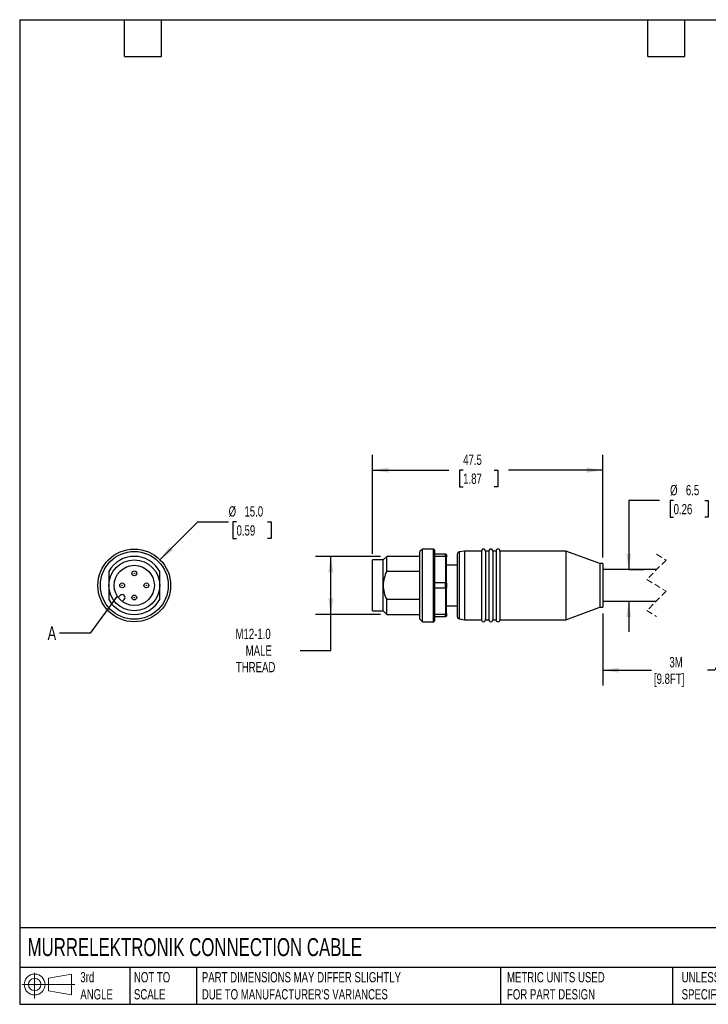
# Model space of a CAD drawing. Header units: millimetres. Extents: x 6 to 273, y 6 to 210.
# Tile 1 of 3: x 6 to 148, y 6 to 210. Entities that reach past the tile are written whole.
import ezdxf

# ---------------------------------------------------------------- set-up
doc = ezdxf.new("R2010")
doc.units = ezdxf.units.MM
doc.linetypes.add('SLD-Dashed', pattern=[1.905, 1.27, -0.635])
doc.linetypes.add('SLD-Solid', pattern=[0])
doc.layers.add('DIMENSIONS', color=140, linetype='SLD-Solid', lineweight=25)
doc.layers.add('TEXT', color=140, linetype='SLD-Solid', lineweight=25)
doc.layers.add('SLD-DEFPOINTS', color=7, linetype='Continuous')
doc.styles.add('SLDTEXTSTYLE0', font='TXT', dxfattribs={"width": 0.7})
doc.dimstyles.new('SLDDIMSTYLE0', dxfattribs={"dimtxt": 2.158008, "dimasz": 3.302, "dimexe": 0, "dimexo": 0.0625, "dimgap": 0.539502, "dimtad": 0, "dimtih": 1, "dimtoh": 1, "dimdec": 1, "dimrnd": 1e-09, "dimzin": 12, "dimdsep": 46, "dimtxsty": 'SLDTEXTSTYLE0', "dimsah": 1, "dimcen": 0.09, "dimadec": 0, "dimazin": 3, "dimtfac": 1, "dimtdec": 1, "dimtofl": 0, "dimtmove": 0, "dimatfit": 3, "dimfxl": 0, "dimfrac": 2, "dimtolj": 1, "dimtzin": 12, "dimarcsym": 0})
doc.dimstyles.new('SLDDIMSTYLE1', dxfattribs={"dimtxt": 2.158008, "dimasz": 3.302, "dimexe": 0, "dimexo": 0.0625, "dimgap": 0.539502, "dimtad": 0, "dimtih": 1, "dimtoh": 1, "dimdec": 1, "dimrnd": 1e-09, "dimzin": 12, "dimdsep": 46, "dimtxsty": 'SLDTEXTSTYLE0', "dimsah": 1, "dimcen": 0.09, "dimadec": 0, "dimazin": 3, "dimtfac": 1, "dimtdec": 1, "dimtmove": 0, "dimatfit": 0, "dimfxl": 0, "dimfrac": 2, "dimtolj": 1, "dimtzin": 12, "dimarcsym": 0})
doc.dimstyles.new('SLDDIMSTYLE2', dxfattribs={"dimtxt": 2.158008, "dimasz": 3.302, "dimexe": 0, "dimexo": 0.0625, "dimgap": 0.539502, "dimtad": 0, "dimtih": 1, "dimtoh": 1, "dimdec": 1, "dimrnd": 1e-09, "dimzin": 4, "dimdsep": 46, "dimtxsty": 'SLDTEXTSTYLE0', "dimsah": 1, "dimcen": 0, "dimadec": 0, "dimazin": 1, "dimtfac": 1, "dimtdec": 1, "dimtofl": 0, "dimtmove": 0, "dimatfit": 3, "dimfxl": 0, "dimfrac": 2, "dimtolj": 1, "dimtzin": 12, "dimarcsym": 0})
doc.dimstyles.new('SLDDIMSTYLE4', dxfattribs={"dimtxt": 0.18, "dimasz": 3.302, "dimexe": 0, "dimexo": 0.0625, "dimgap": 0, "dimtad": 0, "dimtih": 1, "dimtoh": 1, "dimdec": 0, "dimrnd": 1e-09, "dimzin": 0, "dimdsep": 46, "dimtxsty": 'Standard', "dimblk1": 'NONE', "dimblk2": 'NONE', "dimsah": 1, "dimcen": 0.09, "dimadec": 0, "dimazin": 0, "dimtfac": 3.302, "dimtdec": 0, "dimtofl": 0, "dimtmove": 0, "dimatfit": 3, "dimldrblk": 'NONE', "dimfxl": 0, "dimfrac": 2, "dimtolj": 1, "dimtzin": 0, "dimarcsym": 0})

# ---------------------------------------------------------------- blocks, each defined once
blk = doc.blocks.new('Block11')
at = {"color": 7, "linetype": 'SLD-Solid', "lineweight": 18}
for p, q in [((2.59, 5.31), (2.59, 0)), ((5.48, 4.17), (10.18, 5.03)), ((5.48, 1.6), (5.48, 4.17)), ((10.18, 5.03), (10.18, 0.73)), ((0, 2.88), (10.87, 2.88)), ((5.48, 1.6), (10.18, 0.73))]:
    blk.add_line(p, q, dxfattribs=at)
for radius in [2.15, 1.29]:
    blk.add_circle((2.59, 2.88), radius, dxfattribs=at)
blk = doc.blocks.new('Block12')
at = {"layer": 'SLD-DEFPOINTS'}
blk.add_blockref('Block11', (0, 0), dxfattribs=at)
blk = doc.blocks.new('_D')
at = {"layer": 'DIMENSIONS'}
for p, q in [((80.78, 98.8), (67.34, 98.8)), ((70.52, 86.8), (70.52, 98.8)), ((80.78, 86.8), (67.34, 86.8)), ((70.52, 79.4), (70.52, 86.8)), ((64.17, 79.4), (70.52, 79.4))]:
    blk.add_line(p, q, dxfattribs=at)
for points in [[(70.52, 98.8), (70.01, 95.5), (71.02, 95.5)], [(70.52, 86.8), (71.02, 90.11), (70.01, 90.11)]]:
    blk.add_solid(points, dxfattribs=at)
at = {"layer": 'DIMENSIONS', "char_height": 2.117, "attachment_point": 1, "style": 'SLDTEXTSTYLE0'}
for s, insert in [('M12-1.0', (50.85, 83.85)), ('MALE', (52.95, 80.42)), ('THREAD', (50.93, 76.99))]:
    blk.add_mtext(s, dxfattribs=dict(at, insert=insert))
blk = doc.blocks.new('_D_1')
at = {"layer": 'DIMENSIONS'}
for p, q in [((79.1, 99.32), (79.1, 119.75)), ((126.6, 98.57), (126.6, 119.75)), ((79.1, 116.58), (94.88, 116.58)), ((97.81, 116.58), (97.08, 116.58)), ((97.08, 116.58), (97.08, 113.15)), ((104.22, 116.58), (104.94, 116.58)), ((104.94, 116.58), (104.94, 113.15)), ((126.6, 116.58), (107.14, 116.58)), ((97.08, 113.15), (97.81, 113.15)), ((104.94, 113.15), (104.22, 113.15))]:
    blk.add_line(p, q, dxfattribs=at)
for points in [[(79.1, 116.58), (82.41, 116.07), (82.41, 117.09)], [(126.6, 116.58), (123.3, 117.09), (123.3, 116.07)]]:
    blk.add_solid(points, dxfattribs=at)
at = {"layer": 'DIMENSIONS', "char_height": 2.117, "attachment_point": 1, "style": 'SLDTEXTSTYLE0'}
for s, insert in [('47.5', (97.81, 119.79)), ('1.87', (97.81, 115.88))]:
    blk.add_mtext(s, dxfattribs=dict(at, insert=insert))
blk = doc.blocks.new('_D_3')
at = {"layer": 'DIMENSIONS'}
for p, q in [((126.6, 87.03), (126.6, 72.13)), ((159.86, 87.03), (159.86, 72.13)), ((126.6, 75.3), (136.67, 75.3)), ((149.73, 75.3), (148.18, 75.3)), ((150.44, 76.72), (149.73, 75.3)), ((151.85, 73.89), (150.44, 76.72)), ((152.55, 75.3), (151.85, 73.89)), ((159.86, 75.3), (152.55, 75.3))]:
    blk.add_line(p, q, dxfattribs=at)
for points in [[(126.6, 75.3), (129.91, 74.8), (129.91, 75.81)], [(159.86, 75.3), (156.56, 75.81), (156.56, 74.8)]]:
    blk.add_solid(points, dxfattribs=at)
at = {"layer": 'DIMENSIONS', "char_height": 2.117, "attachment_point": 1, "style": 'SLDTEXTSTYLE0'}
for s, insert in [('3M', (140.34, 78.03)), ('[9.8FT]', (137.15, 74.6))]:
    blk.add_mtext(s, dxfattribs=dict(at, insert=insert))
blk = doc.blocks.new('_D_4')
at = {"layer": 'DIMENSIONS'}
for p, q in [((138.31, 110.3), (131.96, 110.3)), ((131.96, 110.3), (131.96, 96.05)), ((141.21, 110.3), (140.49, 110.3)), ((140.49, 110.3), (140.49, 106.87)), ((147.62, 110.3), (148.35, 110.3)), ((148.35, 110.3), (148.35, 106.87)), ((140.49, 106.87), (141.21, 106.87)), ((148.35, 106.87), (147.62, 106.87)), ((132, 96.05), (135.14, 96.05)), ((131.96, 89.55), (131.96, 83.2))]:
    blk.add_line(p, q, dxfattribs=at)
for points in [[(131.96, 96.05), (132.47, 99.36), (131.46, 99.36)], [(131.96, 89.55), (131.46, 86.25), (132.47, 86.25)]]:
    blk.add_solid(points, dxfattribs=at)
at = {"layer": 'DIMENSIONS', "char_height": 2.117, "attachment_point": 1, "style": 'SLDTEXTSTYLE0'}
for s, insert in [('%%c', (140.48, 113.52)), ('6.5', (143.74, 113.52)), ('0.26', (141.21, 109.6))]:
    blk.add_mtext(s, dxfattribs=dict(at, insert=insert))
blk = doc.blocks.new('_D_7')
at = {"layer": 'DIMENSIONS'}
for p, q in [((35.28, 98.11), (43.09, 105.92)), ((43.09, 105.92), (49.44, 105.92)), ((51.07, 105.92), (50.34, 105.92)), ((50.34, 105.92), (50.34, 102.49)), ((57.48, 105.92), (58.21, 105.92)), ((58.21, 105.92), (58.21, 102.49)), ((50.34, 102.49), (51.07, 102.49)), ((58.21, 102.49), (57.48, 102.49))]:
    blk.add_line(p, q, dxfattribs=at)
blk.add_solid([(35.28, 98.11), (37.98, 100.08), (37.26, 100.8)], dxfattribs=at)
at = {"layer": 'DIMENSIONS', "char_height": 2.117, "attachment_point": 1, "style": 'SLDTEXTSTYLE0'}
for s, insert in [('%%c', (49.44, 109.13)), ('15.0', (52.7, 109.13)), ('0.59', (51.07, 105.21))]:
    blk.add_mtext(s, dxfattribs=dict(at, insert=insert))
blk = doc.blocks.new('_None')

msp = doc.modelspace()

# ---------------------------------------------------------------- linework, layer by layer
for p, q in [((89.4, 100.3), (88.9, 99.8)), ((88.9, 92.8), (88.9, 99.8)), ((91.7, 100.3), (89.4, 100.3)), ((89.4, 92.8), (89.4, 100.3)), ((91.7, 92.8), (91.7, 100.3)), ((91.9, 100.1), (91.9, 85.5)), ((98.1, 99.9), (97.02, 99.71)), ((97.02, 85.9), (97.02, 99.71)), ((101.6, 99.9), (98.1, 99.9)), ((98.1, 99.9), (98.1, 92.8)), ((101.6, 99.9), (101.6, 92.8)), ((103.1, 99.9), (102.4, 99.9)), ((102.4, 99.9), (102.4, 92.8)), ((103.1, 99.9), (103.1, 92.8)), ((104.6, 99.9), (103.9, 99.9)), ((103.9, 99.9), (103.9, 92.8)), ((104.6, 99.9), (104.6, 92.8)), ((119, 99.9), (105.4, 99.9)), ((105.4, 99.9), (105.4, 92.8)), ((126, 97.3), (119, 99.9)), ((119, 99.9), (119, 92.8)), ((81.3, 98.05), (79.1, 98.05)), ((79.1, 92.8), (79.1, 98.05)), ((82.05, 98.8), (81.3, 98.05)), ((81.3, 92.8), (81.3, 98.05)), ((88.9, 98.8), (82.05, 98.8)), ((82.05, 95.71), (82.05, 98.8)), ((91.9, 99.3), (94.2, 99.3)), ((94.2, 98.74), (91.9, 98.74)), ((94.2, 98.74), (94.2, 99.3)), ((94.2, 98.74), (94.2, 93.37)), ((94.4, 99.1), (94.4, 98.6)), ((94.4, 93.31), (94.4, 98.6)), ((96.6, 99.22), (96.6, 86.39)), ((24.73, 95.71), (24.73, 92.8)), ((35.23, 92.8), (35.23, 95.71)), ((82.05, 95.71), (88.9, 95.71)), ((96.6, 97), (94.4, 97)), ((126.6, 97.3), (126, 97.3)), ((126, 97.3), (126, 92.8)), ((126.6, 97.3), (126.6, 92.8)), ((137.72, 96.05), (126.6, 96.05)), ((24.73, 92.8), (24.73, 89.9)), ((35.23, 89.9), (35.23, 92.8)), ((79.1, 87.55), (79.1, 92.8)), ((81.3, 87.55), (81.3, 92.8)), ((88.9, 85.8), (88.9, 92.8)), ((89.4, 85.3), (89.4, 92.8)), ((91.7, 85.3), (91.7, 92.8)), ((91.9, 93.37), (94.2, 93.37)), ((94.2, 92.24), (91.9, 92.24)), ((94.2, 92.24), (94.2, 93.37)), ((94.2, 92.24), (94.2, 86.87)), ((94.4, 93.31), (94.4, 92.3)), ((94.4, 87.01), (94.4, 92.3)), ((98.1, 92.8), (98.1, 85.7)), ((101.6, 92.8), (101.6, 85.7)), ((102.4, 92.8), (102.4, 85.7)), ((103.1, 92.8), (103.1, 85.7)), ((103.9, 92.8), (103.9, 85.7)), ((104.6, 92.8), (104.6, 85.7)), ((105.4, 92.8), (105.4, 85.7)), ((119, 92.8), (119, 85.7)), ((126, 92.8), (126, 88.3)), ((126.6, 92.8), (126.6, 88.3)), ((26.65, 90.33), (27.04, 90.72)), ((27.89, 89.87), (27.5, 89.48)), ((88.9, 89.9), (82.05, 89.9)), ((82.05, 86.8), (82.05, 89.9)), ((126.6, 89.55), (137.64, 89.55)), ((79.1, 87.55), (81.3, 87.55)), ((81.3, 87.55), (82.05, 86.8)), ((94.4, 88.6), (96.6, 88.6)), ((119, 85.7), (126, 88.3)), ((126, 88.3), (126.6, 88.3)), ((82.05, 86.8), (88.9, 86.8)), ((88.9, 85.8), (89.4, 85.3)), ((91.9, 86.87), (94.2, 86.87)), ((94.2, 86.3), (91.9, 86.3)), ((94.2, 86.3), (94.2, 86.87)), ((94.4, 87.01), (94.4, 86.5)), ((97.02, 85.9), (98.1, 85.7)), ((98.1, 85.7), (101.6, 85.7)), ((102.4, 85.7), (103.1, 85.7)), ((103.9, 85.7), (104.6, 85.7)), ((105.4, 85.7), (119, 85.7)), ((89.4, 85.3), (91.7, 85.3))]:
    msp.add_line(p, q)
at = {"color": 7, "linetype": 'SLD-Dashed', "lineweight": 18}
for p, q in [((139.68, 98.02), (135.68, 94.02)), ((137.68, 99.23), (139.68, 98.02)), ((135.68, 94.02), (139.68, 91.59)), ((139.68, 91.59), (135.68, 87.59)), ((135.68, 87.59), (137.68, 86.38))]:
    msp.add_line(p, q, dxfattribs=at)
at = {"flags": 128}
for points in [[(94.2, 99.3), (94.32, 99.19), (94.4, 99.1)], [(94.4, 98.6), (94.29, 98.67), (94.2, 98.74)], [(94.2, 93.37), (94.32, 93.34), (94.4, 93.31)], [(94.4, 92.3), (94.29, 92.26), (94.2, 92.24)], [(94.2, 86.87), (94.32, 86.95), (94.4, 87.01)], [(94.4, 86.5), (94.29, 86.39), (94.2, 86.3)]]:
    msp.add_lwpolyline(points, dxfattribs=at)
for centre, radius in [((29.98, 92.8), 7.5), ((29.98, 92.8), 7), ((29.98, 92.8), 5.25), ((29.98, 92.8), 4.15), ((29.98, 95.3), 0.5), ((29.98, 95.3), 0.05), ((27.48, 92.8), 0.5), ((27.48, 92.8), 0.05), ((32.48, 92.8), 0.5), ((32.48, 92.8), 0.05), ((29.98, 90.3), 0.5), ((29.98, 90.3), 0.05)]:
    msp.add_circle(centre, radius)
for centre, radius, start, end in [((91.7, 100.1), 0.2, 359.9989, 90.0022), ((97.1, 99.22), 0.5, 99.9991, 180.0009), ((102, 99.9), 0.4, 359.9999, 180.0001), ((103.5, 99.9), 0.4, 359.9999, 180.0001), ((105, 99.9), 0.4, 0.0002, 179.9998), ((29.98, 92.8), 6, 28.955, 151.045), ((87.79, 92.68), 6.48, 152.1429, 178.9022), ((88.04, 92.99), 6.74, 181.6139, 207.341), ((29.98, 92.8), 6, 208.955, 331.045), ((27.47, 90.29), 0.6, 315, 135), ((91.7, 85.5), 0.2, 269.9978, 0.0011), ((97.1, 86.39), 0.5, 179.9991, 260.0009), ((102, 85.7), 0.4, 179.9999, 0.0001), ((103.5, 85.7), 0.4, 179.9999, 0.0001), ((105, 85.7), 0.4, 180.0002, 359.9998)]:
    msp.add_arc(centre, radius, start, end)
at = {"layer": 'TEXT'}
for p, q in [((6.35, 209.55), (273.05, 209.55)), ((6.35, 209.55), (6.35, 6.35)), ((27.94, 201.93), (27.94, 209.55)), ((35.56, 201.93), (35.56, 209.55)), ((135.89, 201.93), (135.89, 209.55)), ((143.51, 201.93), (143.51, 209.55)), ((27.94, 201.93), (35.56, 201.93)), ((135.89, 201.93), (143.51, 201.93)), ((273.05, 22.13), (6.35, 22.13)), ((273.05, 13.97), (6.35, 13.97)), ((29.04, 13.97), (29.04, 6.35)), ((42.84, 13.97), (42.84, 6.35)), ((105.48, 13.97), (105.48, 6.35)), ((141, 13.97), (141, 6.35)), ((6.35, 6.35), (273.05, 6.35))]:
    msp.add_line(p, q, dxfattribs=at)
msp.add_circle((29.98, 92.8), 4.15, dxfattribs=at)

# ---------------------------------------------------------------- block references
at = {"layer": 'SLD-DEFPOINTS'}
msp.add_blockref('Block12', (6.84, 7.55), dxfattribs=at)

# ---------------------------------------------------------------- texts
at = {"layer": 'TEXT', "attachment_point": 1, "style": 'SLDTEXTSTYLE0'}
for s, insert, char_height in [('A', (12.11, 84.34), 2.82), ('MURRELEKTRONIK CONNECTION CABLE', (7.97, 20.01), 3.7042), ('3rd^JANGLE', (18.85, 13), 2.117), ('NOT TO^JSCALE', (29.91, 13), 2.1167), ("PART DIMENSIONS MAY DIFFER SLIGHTLY ^JDUE TO MANUFACTURER'S VARIANCES", (43.91, 13), 2.1167), ('METRIC UNITS USED ^JFOR PART DESIGN', (106.85, 13), 2.1167), ('UNLESS OTHERWISE ^JSPECIFIED UNITS ARE:', (142.87, 13), 2.1167)]:
    msp.add_mtext(s, dxfattribs=dict(at, insert=insert, char_height=char_height))

# ---------------------------------------------------------------- dimensions: what is measured, and where the dimension line sits
at = {"layer": 'DIMENSIONS'}
dim = msp.add_linear_dim(base=(126.6, 116.58), p1=(79.1, 98.05), p2=(126.6, 97.3), dimstyle='SLDDIMSTYLE0', dxfattribs=at)
dim.commit()
dim.dimension.update_dxf_attribs({"geometry": '_D_1', "text_midpoint": (101.01, 116.58), "dimtype": 160})
for base, p1, p2, text, dimstyle, picture, middle in [((131.96, 89.55), (130.73, 96.05), (126.6, 89.55), '%%c<>', 'SLDDIMSTYLE1', '_D_4', (131.96, 110.3)), ((70.52, 98.8), (82.05, 86.8), (82.05, 98.8), 'M12-1.0\\PMALE\\PTHREAD', 'SLDDIMSTYLE0', '_D', (70.52, 79.4))]:
    dim = msp.add_linear_dim(base=base, p1=p1, p2=p2, angle=90, text=text, dimstyle=dimstyle, dxfattribs=at)
    dim.commit()
    dim.dimension.update_dxf_attribs({"geometry": picture, "text_midpoint": middle, "dimtype": 160})
dim = msp.add_diameter_dim_2p(p1=(24.68, 87.5), p2=(35.28, 98.11), dimstyle='SLDDIMSTYLE2', dxfattribs=at)
dim.commit()
dim.dimension.update_dxf_attribs({"geometry": '_D_7', "text_midpoint": (54.28, 105.92), "dimtype": 163})
dim = msp.add_linear_dim(base=(159.86, 75.3), p1=(126.6, 88.3), p2=(159.86, 88.3), text='3M\\P[9.8FT]', dimstyle='SLDDIMSTYLE0', dxfattribs=at)
dim.commit()
dim.dimension.update_dxf_attribs({"geometry": '_D_3', "text_midpoint": (142.43, 75.3), "dimtype": 160})

# ---------------------------------------------------------------- leaders
at = {"layer": 'TEXT', "has_arrowhead": 0}
msp.add_leader([(26.48, 90.57), (20.89, 82.94), (14.54, 82.94)], dimstyle='SLDDIMSTYLE4', dxfattribs=at)

doc.saveas('drawing.dxf')
